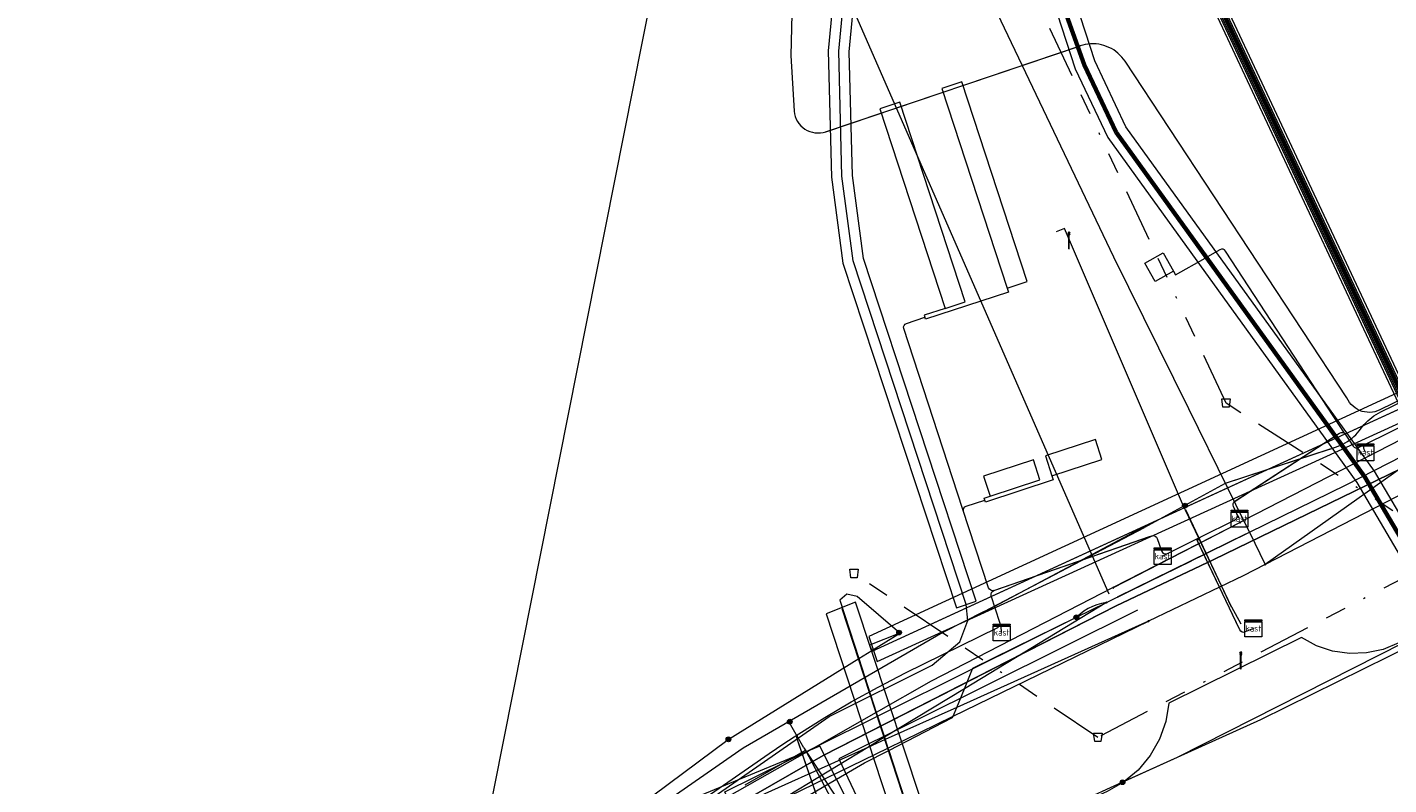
# Model space of a CAD drawing. Header units: metres. Extents: x 151922 to 154458, y 463415 to 464223.
# Tile 6 of 164: x 152000 to 152065, y 463591 to 463627. Entities that reach past the tile are written whole.
import ezdxf
from ezdxf.enums import TextEntityAlignment as Align
from ezdxf.lldxf.tags import DXFTag

# ---------------------------------------------------------------- set-up
doc = ezdxf.new("R2010")
doc.units = ezdxf.units.M
doc.linetypes.add('RI-OVERIG-SO', pattern=[17, 5, -2, 2, -2, 0, -2, 2, -2])
doc.layers.get('0').update_dxf_attribs({"lineweight": 9})
for name, color, linetype, lineweight in [('B-PV-KL-DATA-G', 90, 'KL-DATA-SO', 9), ('B-PV-KL-DATA_DUCT-G', 90, 'Continuous', 9), ('B-PV-KL-DATA_HULPSTUK-S', 90, 'Continuous', 9), ('B-PV-KL-DATA_KABELBED-G', 90, 'Continuous', 9), ('B-PV-KL-DATA_MANTELBUIS-G', 90, 'Continuous', 9), ('B-PV-KL-ET_HS-G', 10, 'KL-HS-SO', 9), ('B-PV-KL-ET_HS_MANTELBUIS-G', 10, 'Continuous', 9), ('B-PV-KL-ET_LS-G', 190, 'KL-LS-SO', 9), ('B-PV-KL-ET_LS-S', 190, 'Continuous', 9), ('B-PV-KL-ET_LS_HULPSTUK-S', 190, 'Continuous', 9), ('B-PV-KL-ET_LS_KABELBED-G', 190, 'Continuous', 9), ('B-PV-KL-ET_LS_MANTELBUIS-G', 190, 'Continuous', 9), ('B-PV-KL-ET_MS-G', 130, 'KL-MS-SO', 9), ('B-PV-KL-ET_MS_MANTELBUIS-G', 130, 'Continuous', 9), ('B-PV-KL-GAS_LD-G', 50, 'KL-GAS_LD-SO', 9), ('B-PV-KL-WATER-G', 170, 'KL-WATER-SO', 9), ('B-PV-OG-INFO-G', 7, 'Continuous', 9), ('B-PV-RI-VRIJVERVAL-G', 210, 'RI-OVERIG-SO', 9), ('B-PV-RI-VRIJVERVAL_HULPSTUK-S', 210, 'Continuous', 9)]:
    doc.layers.add(name, color=color, linetype=linetype, lineweight=lineweight)
doc.styles.add('NLCS-ISO', font='txt')
doc.styles.get("Standard").update_dxf_attribs({"font": 'arial.ttf'})
tags = doc.linetypes.add('KL-DATA-SO', pattern='A,4,-1,[101,NLCS.SHX,S=0.5,R=0,X=0,Y=0],-1,4,-1,["D",Standard,S=1,R=0,X=-0.25,Y=-0.5],-1.5', length=12.5).pattern_tags.tags
tags[18] = DXFTag(74, 10)
tags = doc.linetypes.add('KL-GAS_LD-SO', pattern='A,4,-1,[69,NLCS.SHX,S=0.5,R=0,X=0,Y=0],-1,4,-1,["L",Standard,S=1,R=0,X=0.25,Y=-0.5],-2', length=13).pattern_tags.tags
tags[18] = DXFTag(74, 10)
tags = doc.linetypes.add('KL-HS-SO', pattern='A,4,-1,[103,NLCS.SHX,S=0.75,R=0,X=0,Y=0],-1,4,-1,["H",Standard,S=1,R=0,X=0,Y=-0.5],-2', length=13).pattern_tags.tags
tags[18] = DXFTag(74, 10)
tags = doc.linetypes.add('KL-LS-SO', pattern='A,4,-1,[103,NLCS.SHX,S=0.75,R=0,X=0,Y=0],-1,4,-1,["L",Standard,S=1,R=0,X=0,Y=-0.5],-2', length=13).pattern_tags.tags
tags[18] = DXFTag(74, 10)
tags = doc.linetypes.add('KL-MS-SO', pattern='A,4,-1,[103,NLCS.SHX,S=0.75,R=0,X=0,Y=0],-1,4,-1,["M",Standard,S=1,R=0,X=0,Y=-0.5],-2', length=13).pattern_tags.tags
tags[18] = DXFTag(74, 10)
doc.linetypes.add('KL-WATER-SO', pattern='A,7,-0.5,[168,NLCS.SHX,S=0.75,R=0,X=0.75,Y=0],-2', length=9.5)

# ---------------------------------------------------------------- blocks, each defined once
blk = doc.blocks.new('SKL-WTB_HULP_OVERIG-SO')
at = {"color": 0, "linetype": 'ByBlock', "lineweight": 18}
for points in [[(-0.14, 0.14), (0.14, -0.14)], [(0.14, 0.14), (-0.14, -0.14)]]:
    blk.add_lwpolyline(points, dxfattribs=at)
at = {"color": 0, "linetype": 'ByBlock', "lineweight": 18, "style": 'NLCS-ISO', "flags": 1}
for tag, p in [('TYPE', (1.5, 0)), ('OMSCHRIJVING', (1.5, -3)), ('LABEL', (1.5, -1.5))]:
    blk.add_attdef(tag, p, '', height=1, dxfattribs=at)
blk = doc.blocks.new('SKL-WTB_HULP_MOF-SO')
at = {"linetype": 'ByBlock', "lineweight": 18}
h = blk.add_hatch(color=0, dxfattribs=at)
h.dxf.hatch_style = 1
h.paths.add_polyline_path([(-0.5625, 0, 1), (0.5625, 0, 1)])
at = {"color": 0, "linetype": 'ByBlock', "lineweight": 18}
blk.add_circle((0, 0), 0.5625, dxfattribs=at)
at = {"color": 0, "linetype": 'ByBlock', "lineweight": 18, "style": 'NLCS-ISO', "flags": 1}
for tag, p in [('TYPE', (1.5, 0)), ('OMSCHRIJVING', (1.5, -3)), ('LABEL', (1.5, -1.5))]:
    blk.add_attdef(tag, p, '', height=1, dxfattribs=at)
blk = doc.blocks.new('SRI-HULP_AFVOER_OPVANG-SO')
at = {"color": 0, "linetype": 'ByBlock', "lineweight": 18}
blk.add_lwpolyline([(-0.75, -1), (-1, 1), (1, 1), (0.75, -1)], close=True, dxfattribs=at)
at = {"color": 0, "linetype": 'ByBlock', "lineweight": 18, "style": 'NLCS-ISO', "flags": 1}
for tag, p in [('TYPE', (1.5, 0)), ('OMSCHRIJVING', (1.5, -3)), ('LABEL', (1.5, -1.5))]:
    blk.add_attdef(tag, p, '', height=1, dxfattribs=at)
blk = doc.blocks.new('SKL-ET_LS_MAST-SO')
for p, q in [((-0.05, 2.07), (0.05, 2.07)), ((-0.05, -2), (0.05, -2))]:
    blk.add_line(p, q)
for points in [[(-0.18, 1.76), (-0.22, 1.76), (-0.22, 1.84), (-0.18, 1.84), (-0.18, 1.79)], [(-0.18, 1.49), (-0.22, 1.49), (-0.22, 1.57), (-0.18, 1.57), (-0.18, 1.52)], [(-0.18, 1.79), (-0.05, 1.79)], [(-0.18, 1.76), (-0.05, 1.76)], [(-0.18, 1.52), (-0.05, 1.52)], [(-0.18, 1.49), (-0.05, 1.49)], [(-0.05, -2), (-0.05, 2.07)], [(0.05, -2), (0.05, 2.07)], [(0.18, 1.92), (0.05, 1.92)], [(0.18, 1.89), (0.05, 1.89)], [(0.18, 1.66), (0.05, 1.66)], [(0.18, 1.63), (0.05, 1.63)], [(0.18, 1.39), (0.05, 1.39)], [(0.18, 1.36), (0.05, 1.36)], [(0.18, 1.89), (0.22, 1.89), (0.22, 1.97), (0.18, 1.97), (0.18, 1.92)], [(0.18, 1.63), (0.22, 1.63), (0.22, 1.71), (0.18, 1.71), (0.18, 1.66)], [(0.18, 1.36), (0.22, 1.36), (0.22, 1.44), (0.18, 1.44), (0.18, 1.39)]]:
    blk.add_lwpolyline(points)
blk = doc.blocks.new('SKL-WTB_HULP_KAST-SO')
at = {"color": 0, "linetype": 'ByBlock', "lineweight": 18}
for points in [[(-2, 2), (2, 2), (2, 1.68), (-2, 1.68)], [(-2, 1.52), (2, 1.52), (2, -2), (-2, -2)]]:
    blk.add_lwpolyline(points, close=True, dxfattribs=at)
at = {"color": 0, "linetype": 'ByBlock', "lineweight": 18, "style": 'NLCS-ISO'}
blk.add_text('kast', height=1.5, dxfattribs=at).set_placement((0, 0), align=Align.MIDDLE_CENTER)
at = {"color": 0, "linetype": 'ByBlock', "lineweight": 18, "style": 'NLCS-ISO', "flags": 1}
for tag, p in [('TYPE', (2.5, 0)), ('OMSCHRIJVING', (2.5, -3)), ('LABEL', (2.5, -1.5))]:
    blk.add_attdef(tag, p, '', height=1, dxfattribs=at)

msp = doc.modelspace()

# ---------------------------------------------------------------- linework, layer by layer
at = {"layer": 'B-PV-KL-DATA-G', "ltscale": 0.5, "flags": 128}
msp.add_lwpolyline([(152124.063, 463485.172), (152081.588, 463575.971), (152043.409, 463657.47), (152009.702, 463740.792), (152004.141, 463767.365)], dxfattribs=at)
at = {"layer": 'B-PV-KL-DATA_DUCT-G', "ltscale": 0.5, "flags": 128}
for points in [[(152158.809, 463664.184), (152150.598, 463657.32), (152140.914, 463649.96), (152129.937, 463642.219), (152113.517, 463631.745), (152097.542, 463622.202), (152084.142, 463614.9), (152075.272, 463610.485), (152056.919, 463601.565), (152052.275, 463599.361), (152038.326, 463592.235), (152030.215, 463587.577), (152029.876, 463587.175), (152029.872, 463586.283), (152029.973, 463583.129), (152029.907, 463582.173), (152026.881, 463552.517), (152025.995, 463552.399)], [(152028.454, 463552.727), (152027.803, 463552.64), (152027.968, 463551.404), (152026.797, 463551.249), (152026.83, 463552.014), (152029.907, 463582.173), (152029.973, 463583.129), (152029.872, 463586.283), (152029.876, 463587.175), (152030.215, 463587.577), (152038.326, 463592.235), (152052.275, 463599.361), (152056.919, 463601.565), (152075.272, 463610.485), (152084.142, 463614.9), (152097.542, 463622.202), (152113.517, 463631.745), (152129.937, 463642.219), (152140.914, 463649.96), (152150.598, 463657.32), (152158.809, 463664.184)], [(152022.827, 463551.173), (152024.661, 463551.145), (152025.751, 463550.902), (152026.117, 463550.816), (152026.495, 463550.935), (152026.797, 463551.249), (152026.83, 463552.014), (152029.907, 463582.173), (152029.973, 463583.129), (152029.872, 463586.283), (152029.876, 463587.175), (152030.215, 463587.577), (152038.326, 463592.235), (152052.275, 463599.361), (152056.919, 463601.565), (152075.272, 463610.485), (152084.142, 463614.9), (152097.542, 463622.202), (152113.517, 463631.745), (152129.937, 463642.219), (152140.914, 463649.96)], [(152140.914, 463649.96), (152129.937, 463642.219), (152113.517, 463631.745), (152097.542, 463622.202), (152084.142, 463614.9), (152075.272, 463610.485), (152056.919, 463601.565), (152052.275, 463599.361), (152038.326, 463592.235), (152030.215, 463587.577), (152029.876, 463587.175), (152029.872, 463586.283), (152029.973, 463583.129), (152029.907, 463582.173), (152026.828, 463551.992), (152026.36, 463551.629), (152024.797, 463551.622)], [(152024.797, 463551.622), (152026.36, 463551.629), (152026.828, 463551.992), (152029.907, 463582.173), (152029.973, 463583.129), (152029.872, 463586.283), (152029.876, 463587.175), (152030.215, 463587.577), (152038.326, 463592.235), (152052.275, 463599.361), (152056.919, 463601.565), (152075.272, 463610.485), (152084.142, 463614.9), (152097.542, 463622.202), (152113.517, 463631.745), (152129.937, 463642.219), (152140.914, 463649.96)], [(152044.638, 463595.459), (152038.326, 463592.235), (152030.215, 463587.577), (152029.876, 463587.175), (152029.872, 463586.283), (152029.973, 463583.129), (152029.907, 463582.173), (152026.83, 463552.014), (152026.797, 463551.249), (152026.495, 463550.935), (152026.117, 463550.816), (152025.751, 463550.902), (152024.661, 463551.145), (152022.827, 463551.173)], [(152024.797, 463551.622), (152026.36, 463551.629), (152026.828, 463551.992), (152029.907, 463582.173), (152029.973, 463583.129), (152029.872, 463586.283), (152029.876, 463587.175), (152030.215, 463587.577), (152038.326, 463592.235), (152044.638, 463595.459)]]:
    msp.add_lwpolyline(points, dxfattribs=at)
at = {"layer": 'B-PV-KL-DATA_KABELBED-G', "ltscale": 0.5, "flags": 128}
for points in [[(152237.061, 463734.67), (152186.249, 463690.081), (152184.202, 463688.285), (152177.632, 463682.52), (152176.909, 463681.885), (152172.483, 463678.001), (152163.882, 463670.379), (152146.733, 463656.38), (152122.357, 463638.911), (152095.261, 463622.393), (152081.682, 463615.413), (152072.817, 463610.856), (152058.337, 463603.414), (152058.184, 463603.335), (152058.176, 463603.33)], [(152204.84, 463726.416), (152184.107, 463704.949), (152177.05, 463697.642), (152148.928, 463669.513), (152141.028, 463661.969), (152130.44, 463652.7), (152119.412, 463643.959), (152107.384, 463634.538), (152094.809, 463625.859), (152087.912, 463621.555), (152072.817, 463610.856), (152068.585, 463607.857), (152059.37, 463601.326), (152059.367, 463601.324)], [(152056.919, 463601.565), (152075.272, 463610.485), (152084.142, 463614.9), (152097.542, 463622.202), (152113.517, 463631.745), (152129.937, 463642.219), (152140.914, 463649.96), (152150.598, 463657.32), (152158.809, 463664.184)], [(152041.977, 463598.058), (152040.54, 463597.486), (152040.649, 463597.236), (152040.664, 463597.201), (152057.571, 463604.97), (152066.831, 463609.226), (152076.303, 463613.562), (152076.765, 463614.896), (152080.668, 463617.5), (152091.113, 463623.632), (152094.809, 463625.859), (152101.824, 463630.085), (152109.972, 463634.987), (152120.751, 463642.001), (152128.296, 463646.906), (152135.392, 463651.472), (152141.706, 463655.256)], [(152148.091, 463655.05), (152143.992, 463651.87), (152128.712, 463640.877), (152118.422, 463633.802), (152106.202, 463626.334), (152089.223, 463616.764), (152084.422, 463614.23), (152075.589, 463609.68), (152059.37, 463601.326), (152059.367, 463601.324), (152059.366, 463601.324)], [(152038.899, 463643.722), (152052.153, 463615.965), (152055.711, 463608.745), (152057.571, 463604.97), (152058.337, 463603.414), (152058.61, 463602.86), (152059.367, 463601.324), (152059.367, 463601.324)], [(152124.127, 463632.804), (152113.849, 463625.528), (152101.579, 463617.59), (152099.129, 463616.085), (152090.398, 463610.719), (152084.032, 463606.931), (152078.053, 463603.648), (152077.659, 463603.432), (152067.684, 463598.149), (152059.142, 463593.941), (152055.176, 463592.144), (152055.175, 463592.144), (152052.89, 463591.109), (152051.985, 463590.694), (152044.24, 463587.148), (152044.227, 463587.142), (152043.32, 463586.753), (152043.137, 463586.674), (152038.748, 463584.791), (152038.443, 463584.66), (152036.259, 463583.796), (152036.242, 463583.789), (152036.082, 463583.726), (152036.082, 463583.726)], [(152040.664, 463597.201), (152076.282, 463613.569)], [(152051.809, 463599.521), (152058.61, 463602.86), (152063.219, 463605.122), (152068.585, 463607.857), (152074.998, 463611.126)], [(152058.176, 463603.33), (152052.126, 463600.223)], [(152058.176, 463603.33), (152052.133, 463600.227)], [(152058.425, 463602.768), (152052.32, 463599.771)], [(152052.275, 463599.361), (152056.919, 463601.565)], [(152073.119, 463601.229), (152055.176, 463592.144), (152055.175, 463592.144), (152051.985, 463590.694)], [(152053.166, 463600.186), (152055.858, 463601.507)], [(152059.366, 463601.324), (152058.317, 463600.784), (152053.81, 463598.633)], [(152058.317, 463600.784), (152053.804, 463598.63)], [(152052.133, 463600.227), (152043.471, 463595.778), (152040.86, 463594.293), (152038.045, 463592.691), (152033.755, 463590.251), (152033.694, 463590.216), (152033.886, 463589.671), (152034.283, 463588.545)], [(152041.977, 463598.058), (152039.951, 463599.803), (152039.464, 463599.916), (152039.119, 463599.629), (152040.026, 463596.85), (152040.86, 463594.293), (152040.917, 463594.118), (152041.247, 463593.107), (152041.282, 463592.998), (152041.414, 463592.594), (152041.451, 463592.482), (152043.318, 463586.757)], [(152051.81, 463599.521), (152045.054, 463595.419), (152041.247, 463593.107), (152040.454, 463592.625), (152034.287, 463588.881)], [(152054.443, 463552.681), (152053.466, 463555.671), (152039.236, 463599.222)], [(152044.638, 463595.459), (152052.275, 463599.361)], [(152050.378, 463598.818), (152050.38, 463598.819), (152051.809, 463599.521), (152051.809, 463599.521)], [(152051.81, 463599.521), (152051.809, 463599.521), (152051.582, 463599.477), (152051.36, 463599.413), (152051.144, 463599.329), (152050.937, 463599.228), (152050.74, 463599.108), (152050.553, 463598.971), (152050.38, 463598.819), (152050.379, 463598.818)], [(152053.804, 463598.63), (152044.69, 463594.531), (152041.282, 463592.998), (152040.454, 463592.625), (152033.966, 463589.707), (152033.886, 463589.671), (152032.909, 463589.232)], [(152034.287, 463588.881), (152033.966, 463589.707), (152033.755, 463590.251), (152033.654, 463590.51), (152038.045, 463592.691), (152040.917, 463594.118), (152045.443, 463596.366), (152050.379, 463598.818)], [(152034.439, 463588.472), (152035.32, 463588.986), (152040.297, 463591.889), (152041.451, 463592.482), (152044.49, 463594.043), (152044.515, 463594.105), (152044.69, 463594.531), (152045.054, 463595.419), (152045.443, 463596.366), (152045.458, 463596.403), (152050.378, 463598.818)], [(152034.975, 463586.587), (152034.928, 463586.826), (152034.898, 463587.068), (152034.886, 463587.312), (152034.896, 463587.603), (152034.931, 463587.893), (152034.991, 463588.178), (152035.077, 463588.456), (152035.186, 463588.726), (152035.32, 463588.986), (152035.47, 463589.225), (152035.64, 463589.45), (152035.828, 463589.66), (152036.034, 463589.853), (152036.256, 463590.027), (152036.492, 463590.183), (152036.74, 463590.317), (152041.414, 463592.594), (152044.515, 463594.105), (152053.811, 463598.633)], [(152033.803, 463592.997), (152040.026, 463596.85), (152040.649, 463597.236), (152041.977, 463598.058)], [(152043.103, 463594.675), (152044.638, 463595.459)], [(152029.872, 463586.283), (152029.876, 463587.175), (152030.215, 463587.577), (152038.326, 463592.235), (152043.103, 463594.675)], [(152011.93, 463576.721), (152022.383, 463584.499), (152033.803, 463592.997)]]:
    msp.add_lwpolyline(points, dxfattribs=at)
at = {"layer": 'B-PV-KL-DATA_MANTELBUIS-G', "ltscale": 0.5, "flags": 128}
for points in [[(152040.664, 463597.201), (152076.282, 463613.569)], [(152058.176, 463603.33), (152052.126, 463600.223)], [(152058.425, 463602.768), (152052.32, 463599.771)], [(152052.275, 463599.361), (152056.919, 463601.565)], [(152053.166, 463600.186), (152055.858, 463601.507)], [(152058.317, 463600.784), (152053.804, 463598.63)], [(152054.443, 463552.681), (152053.466, 463555.671), (152039.236, 463599.222)]]:
    msp.add_lwpolyline(points, dxfattribs=at)
at = {"layer": 'B-PV-KL-ET_HS-G', "ltscale": 0.5, "flags": 128}
for points in [[(152124.167, 463485.188), (152081.679, 463576.014), (152043.501, 463657.51), (152009.798, 463740.821), (152004.232, 463767.416)], [(152123.806, 463485.132), (152081.361, 463575.866), (152043.179, 463657.37), (152009.462, 463740.719), (152003.912, 463767.237)], [(152123.883, 463485.144), (152081.429, 463575.898), (152043.248, 463657.4), (152009.534, 463740.741), (152003.981, 463767.276)], [(152123.96, 463485.156), (152081.497, 463575.93), (152043.317, 463657.43), (152009.606, 463740.763), (152004.049, 463767.314)], [(152124.012, 463485.164), (152081.543, 463575.95), (152043.363, 463657.45), (152009.654, 463740.777), (152004.095, 463767.339)], [(152124.089, 463485.176), (152081.611, 463575.982), (152043.432, 463657.48), (152009.726, 463740.799), (152004.164, 463767.378)]]:
    msp.add_lwpolyline(points, dxfattribs=at)
at = {"layer": 'B-PV-KL-ET_HS_MANTELBUIS-G', "ltscale": 0.5, "flags": 128}
for points in [[(152124.295, 463485.208), (152081.792, 463576.067), (152043.615, 463657.56), (152009.918, 463740.858), (152004.347, 463767.48)], [(152003.798, 463767.173), (152009.342, 463740.682), (152043.065, 463657.32), (152081.248, 463575.813), (152123.677, 463485.112)], [(152042.841, 463647.942), (152050.324, 463624.92), (152051.875, 463621.64), (152063.728, 463605.227), (152073.77, 463588.166), (152092.744, 463563.16), (152093.541, 463563.764), (152074.602, 463588.723), (152064.566, 463605.775), (152052.739, 463622.151), (152051.255, 463625.29), (152043.792, 463648.251), (152042.841, 463647.942)]]:
    msp.add_lwpolyline(points, dxfattribs=at)
at = {"layer": 'B-PV-KL-ET_LS-G', "ltscale": 0.5, "flags": 128}
for points in [[(152076.914, 463808.108), (152074.486, 463797.267), (152073.939, 463797.34), (152073.013, 463797.34), (152072.302, 463797.195), (152071.416, 463796.84), (152060.927, 463750), (152037.224, 463647.091), (152037.747, 463644.515), (152038.31, 463642.586), (152033.471, 463641.138), (152035.386, 463636.212), (152037.488, 463632.398), (152039.316, 463628.766), (152051.927, 463599.927)], [(152070.065, 463804.273), (152057.911, 463750), (152033.244, 463643.969), (152021.81, 463586.35)], [(152008.916, 463575.311), (152009.606, 463575.594), (152010.755, 463576.654), (152013.734, 463578.158), (152017.737, 463579.86), (152022.233, 463582.679), (152027.516, 463586.371), (152038.615, 463594.088), (152043.509, 463596.536), (152044.829, 463597.641), (152045.219, 463598.659), (152045.131, 463599.429), (152039.759, 463615.778), (152039.223, 463619.8), (152039.068, 463625.748), (152039.841, 463633.782), (152043.062, 463647.993), (152043.056, 463648.276), (152047.475, 463669.43), (152047.485, 463670.472), (152047.433, 463670.712), (152047.282, 463670.932), (152046.957, 463671.172), (152045.207, 463671.466), (152044.782, 463671.773), (152044.762, 463672.456), (152044.87, 463673.01)], [(152044.919, 463673), (152044.813, 463672.452), (152044.831, 463671.799), (152045.227, 463671.513), (152046.977, 463671.219), (152047.319, 463670.967), (152047.48, 463670.732), (152047.535, 463670.477), (152047.525, 463669.424), (152043.108, 463648.282), (152043.267, 463648.012), (152049.603, 463628.082), (152050.686, 463625.066), (152052.207, 463621.851), (152064.048, 463605.455), (152074.087, 463588.398), (152093.076, 463563.437), (152093.297, 463561.702), (152093.616, 463560.77), (152094.094, 463560.347), (152094.859, 463560.226), (152096.167, 463560.331), (152097.278, 463560.786), (152098.051, 463561.516), (152098.599, 463562.679), (152098.813, 463563.963), (152099.153, 463570.32), (152099.155, 463570.789), (152099.298, 463571.286), (152099.509, 463571.597), (152100.6, 463572.522)], [(152096.971, 463569.524), (152098.206, 463570.477), (152098.493, 463570.635), (152098.7, 463570.649), (152098.854, 463570.574), (152099.094, 463570.152), (152098.763, 463563.968), (152098.551, 463562.694), (152098.01, 463561.546), (152097.25, 463560.829), (152096.155, 463560.38), (152094.861, 463560.277), (152094.116, 463560.394), (152093.659, 463560.799), (152093.346, 463561.713), (152093.124, 463563.457), (152074.128, 463588.426), (152064.09, 463605.482), (152052.25, 463621.877), (152050.732, 463625.086), (152049.651, 463628.098), (152043.313, 463648.032), (152043.161, 463648.291), (152047.575, 463669.419), (152047.585, 463670.482), (152047.527, 463670.752), (152047.355, 463671.002), (152046.997, 463671.267), (152045.246, 463671.56), (152044.88, 463671.825), (152044.863, 463672.448), (152044.968, 463672.99)], [(152035.409, 463640.096), (152035.56, 463640.074), (152035.71, 463640.046), (152035.858, 463640.014), (152036.005, 463639.976), (152036.151, 463639.933), (152036.296, 463639.885), (152036.438, 463639.832), (152036.579, 463639.774), (152036.717, 463639.711), (152036.854, 463639.643), (152036.957, 463639.577), (152037.058, 463639.506), (152037.156, 463639.431), (152037.251, 463639.352), (152037.342, 463639.269), (152037.43, 463639.183), (152037.515, 463639.093), (152037.595, 463638.999), (152037.672, 463638.902), (152037.744, 463638.803), (152037.813, 463638.7), (152037.877, 463638.595), (152037.937, 463638.487), (152037.992, 463638.377), (152038.043, 463638.264), (152038.089, 463638.15), (152038.13, 463638.034), (152038.167, 463637.916), (152038.198, 463637.797), (152038.225, 463637.676), (152038.247, 463637.555), (152038.264, 463637.433), (152038.275, 463637.31), (152038.282, 463637.187), (152038.284, 463637.063), (152038.28, 463636.94), (152038.272, 463636.817), (152038.258, 463636.695), (152038.239, 463636.573), (152037.643, 463633.347), (152037.366, 463631.36), (152037.128, 463629.774), (152036.858, 463628.193), (152036.796, 463625.543), (152036.944, 463622.897), (152036.963, 463622.77), (152036.997, 463622.646), (152037.044, 463622.526), (152037.105, 463622.412), (152037.178, 463622.306), (152037.262, 463622.209), (152037.357, 463622.122), (152037.461, 463622.046), (152037.573, 463621.982), (152037.691, 463621.931), (152037.815, 463621.894), (152037.941, 463621.871), (152038.07, 463621.862), (152038.199, 463621.868), (152038.326, 463621.888), (152038.45, 463621.922)], [(152038.435, 463621.92), (152050.578, 463626.012)], [(152074.223, 463611.268), (152073.416, 463612.715), (152073.324, 463612.789), (152073.207, 463612.78), (152064.819, 463608.683), (152064.705, 463608.635), (152064.587, 463608.599), (152064.465, 463608.576), (152064.342, 463608.566), (152064.218, 463608.57), (152064.095, 463608.586), (152063.975, 463608.616), (152063.859, 463608.658), (152063.748, 463608.713), (152063.643, 463608.779), (152063.546, 463608.856), (152063.458, 463608.942), (152063.38, 463609.038), (152063.312, 463609.142), (152063.256, 463609.252), (152052.697, 463625.274), (152052.623, 463625.378), (152052.541, 463625.477), (152052.454, 463625.571), (152052.359, 463625.658), (152052.26, 463625.738), (152052.154, 463625.811), (152052.044, 463625.877), (152051.93, 463625.935), (152051.812, 463625.985), (152051.691, 463626.026), (152051.567, 463626.06), (152051.441, 463626.084), (152051.314, 463626.1), (152051.186, 463626.107), (152051.058, 463626.105), (152050.93, 463626.094), (152050.804, 463626.075), (152050.679, 463626.047), (152050.556, 463626.01)], [(152055.567, 463603.915), (152055.479, 463604.103), (152049.808, 463617.321), (152049.411, 463617.151)], [(152062.433, 463606.816), (152062.716, 463606.909), (152062.835, 463606.952), (152062.951, 463607.001), (152063.064, 463607.055), (152063.175, 463607.116), (152063.282, 463607.182), (152063.385, 463607.254), (152063.485, 463607.331), (152063.581, 463607.414), (152063.672, 463607.501), (152063.758, 463607.593), (152063.839, 463607.689), (152063.991, 463607.889), (152064.072, 463607.985), (152064.157, 463608.077), (152064.247, 463608.165), (152064.34, 463608.248), (152064.438, 463608.327), (152064.54, 463608.4), (152064.645, 463608.469), (152064.753, 463608.532), (152064.865, 463608.59), (152073.253, 463612.687), (152073.325, 463612.664), (152074.133, 463611.217)], [(152062.455, 463606.818), (152057.464, 463605.185)], [(152057.457, 463605.176), (152053.615, 463603.091)], [(152057.76, 463599.295), (152055.592, 463603.924)], [(152053.608, 463603.116), (152046.003, 463599.075)], [(152072.941, 463601.332), (152065.725, 463597.6), (152064.976, 463597.29), (152064.184, 463597.119), (152063.373, 463597.091), (152062.571, 463597.207), (152061.802, 463597.465), (152061.091, 463597.855), (152054.785, 463594.736), (152054.637, 463593.853), (152054.335, 463593.009), (152053.89, 463592.232), (152053.314, 463591.544), (152052.627, 463590.969), (152051.849, 463590.524), (152049.828, 463589.601), (152023.846, 463578.899), (152010.647, 463573.931), (152000, 463570.563), (151984.768, 463565.966), (151978.359, 463564.474), (151971.938, 463563.029), (151965.491, 463561.627), (151962.256, 463560.943), (151955.777, 463559.609), (151949.754, 463558.414), (151944.188, 463557.348), (151938.616, 463556.317), (151933.374, 463555.521), (151928.122, 463554.788), (151925.417, 463554.446)], [(152045.986, 463599.098), (152044.029, 463598.087), (152034.523, 463592.596), (152021.329, 463583.416), (152008.769, 463575.678), (151983.801, 463568.511), (151972.614, 463565.816)], [(152053.293, 463599.149), (152039.082, 463592.08), (152042.233, 463585.417), (152044.373, 463578.209)], [(152057.767, 463599.316), (152058.197, 463598.498)], [(152036.731, 463593.795), (152036.697, 463593.852)], [(152037.416, 463592.608), (152036.731, 463593.795)], [(152037.417, 463592.6), (152039.327, 463589.67)]]:
    msp.add_lwpolyline(points, dxfattribs=at)
at = {"layer": 'B-PV-KL-ET_LS_KABELBED-G', "ltscale": 0.5, "flags": 128}
for points in [[(152048.035, 463614.788), (152044.924, 463624.292), (152043.974, 463623.981), (152047.085, 463614.477), (152048.035, 463614.788)], [(152041.978, 463623.328), (152041.028, 463623.017), (152044.138, 463613.513), (152045.089, 463613.824), (152041.978, 463623.328)], [(152055.004, 463615.292), (152054.133, 463614.801), (152053.641, 463615.671), (152054.512, 463616.163), (152055.004, 463615.292)], [(152055.004, 463615.292), (152055.102, 463615.118), (152056.501, 463615.908)], [(152063.177, 463607.525), (152057.477, 463616.244), (152057.425, 463616.298), (152057.357, 463616.329), (152057.282, 463616.333), (152057.211, 463616.309), (152056.501, 463615.908)], [(152047.085, 463614.477), (152047.147, 463614.287), (152043.203, 463612.996), (152043.171, 463613.091)], [(152044.138, 463613.513), (152043.14, 463613.186), (152043.171, 463613.091)], [(152044.966, 463603.999), (152042.167, 463612.552), (152042.157, 463612.63), (152042.178, 463612.705), (152042.227, 463612.766), (152042.295, 463612.804), (152043.171, 463613.091)], [(152064.163, 463607.067), (152066.295, 463608.123)], [(152056.272, 463602.635), (152057.932, 463603.461), (152057.994, 463603.51), (152058.033, 463603.579), (152058.042, 463603.658), (152058.019, 463603.734), (152057.997, 463603.776), (152057.855, 463604.088), (152057.838, 463604.156), (152057.846, 463604.227), (152057.877, 463604.29), (152057.928, 463604.338), (152062.9, 463607.583), (152062.973, 463607.612), (152063.051, 463607.611), (152063.122, 463607.581), (152063.177, 463607.525)], [(152063.177, 463607.525), (152063.547, 463606.959), (152063.597, 463606.907), (152063.662, 463606.875), (152063.734, 463606.869), (152063.803, 463606.889), (152064.163, 463607.067)], [(152051.594, 463606.326), (152051.283, 463607.277), (152048.907, 463606.499), (152049.218, 463605.549), (152051.594, 463606.326)], [(152064.139, 463606.666), (152064.073, 463606.799), (152064.053, 463606.875), (152064.063, 463606.952), (152064.101, 463607.02), (152064.163, 463607.067)], [(152048.648, 463605.362), (152048.337, 463606.312), (152045.961, 463605.535), (152046.272, 463604.584), (152048.648, 463605.362)], [(152049.218, 463605.549), (152049.28, 463605.359), (152046.049, 463604.301), (152046.018, 463604.396)], [(152045.013, 463603.857), (152045.004, 463603.934), (152045.025, 463604.009), (152045.073, 463604.071), (152045.141, 463604.109), (152046.018, 463604.396)], [(152046.018, 463604.396), (152045.987, 463604.491), (152046.272, 463604.584)], [(152046.452, 463600.089), (152046.456, 463600.09), (152046.378, 463600.081), (152046.303, 463600.102), (152046.242, 463600.15), (152046.203, 463600.218), (152044.966, 463603.999)], [(152058.138, 463603.511), (152058.019, 463603.734)], [(152046.456, 463600.09), (152053.971, 463602.691), (152054.048, 463602.702), (152054.124, 463602.682), (152054.186, 463602.635), (152054.225, 463602.568), (152054.432, 463601.971), (152054.476, 463601.899), (152054.546, 463601.851), (152054.629, 463601.836), (152054.71, 463601.857)], [(152054.71, 463601.857), (152056.272, 463602.635)], [(152058.802, 463598.289), (152058.414, 463598.117), (152058.34, 463598.1), (152058.265, 463598.112), (152058.199, 463598.152), (152058.153, 463598.213), (152056.18, 463602.37), (152056.161, 463602.445), (152056.172, 463602.521), (152056.211, 463602.588), (152056.272, 463602.635)], [(152054.483, 463601.727), (152054.71, 463601.857)], [(152046.742, 463598.574), (152046.328, 463599.838), (152046.318, 463599.915), (152046.339, 463599.989), (152046.386, 463600.05), (152046.456, 463600.09)], [(152037.168, 463593.273), (152038.407, 463594.052), (152039.669, 463594.794), (152040.952, 463595.499), (152042.255, 463596.167), (152046.64, 463598.332), (152046.697, 463598.374), (152046.736, 463598.434), (152046.751, 463598.503), (152046.742, 463598.574)], [(152046.823, 463598.096), (152046.799, 463598.394), (152046.742, 463598.574)], [(152004.501, 463572.358), (152005.151, 463572.559), (152005.208, 463572.587), (152005.253, 463572.631), (152005.282, 463572.688), (152005.292, 463572.75), (152005.29, 463574.59), (152005.328, 463574.707), (152005.426, 463574.779), (152012.416, 463577.16), (152013.095, 463577.397), (152013.765, 463577.658), (152014.425, 463577.943), (152015.074, 463578.251), (152015.712, 463578.583), (152016.337, 463578.938), (152016.949, 463579.314), (152017.547, 463579.713), (152035.767, 463592.336), (152036.464, 463592.81), (152037.168, 463593.273)], [(152039.157, 463587.072), (152037.088, 463593.039), (152037.076, 463593.104), (152037.087, 463593.17), (152037.119, 463593.228), (152037.168, 463593.273)]]:
    msp.add_lwpolyline(points, dxfattribs=at)
at = {"layer": 'B-PV-KL-ET_LS_MANTELBUIS-G', "ltscale": 0.5, "flags": 128}
for points in [[(152124.295, 463485.208), (152081.792, 463576.067), (152043.615, 463657.56), (152009.918, 463740.858), (152004.347, 463767.48)], [(152003.798, 463767.173), (152009.342, 463740.682), (152043.065, 463657.32), (152081.248, 463575.813), (152123.677, 463485.112)], [(152042.841, 463647.942), (152050.324, 463624.92), (152051.875, 463621.64), (152063.728, 463605.227), (152073.77, 463588.166), (152092.744, 463563.16), (152093.541, 463563.764), (152074.602, 463588.723), (152064.566, 463605.775), (152052.739, 463622.151), (152051.255, 463625.29), (152043.792, 463648.251), (152042.841, 463647.942)], [(152042.574, 463648.103), (152039.346, 463633.861), (152038.568, 463625.766), (152038.724, 463619.759), (152039.269, 463615.666), (152044.667, 463599.266), (152045.617, 463599.579), (152040.248, 463615.89), (152039.722, 463619.842), (152039.569, 463625.73), (152040.335, 463633.702), (152043.549, 463647.882), (152042.574, 463648.103)], [(152038.45, 463621.922), (152050.556, 463626.01)], [(152057.874, 463604.303), (152062.817, 463607.528)], [(152062.433, 463606.816), (152057.457, 463605.176)], [(152057.767, 463599.316), (152055.567, 463603.915)], [(152045.986, 463599.098), (152053.615, 463603.091)], [(152046.6, 463600.14), (152053.862, 463602.653)], [(152058.119, 463598.283), (152056.111, 463602.516)], [(152038.492, 463588.989), (152037.153, 463592.85)], [(152037.416, 463592.608), (152039.325, 463589.668)]]:
    msp.add_lwpolyline(points, dxfattribs=at)
at = {"layer": 'B-PV-KL-ET_MS-G', "ltscale": 0.5, "flags": 128}
for points in [[(152102.211, 463574.697), (152101.896, 463574.478), (152101.571, 463574.154), (152099.322, 463571.36), (152099.125, 463571.028), (152099.045, 463570.864), (152098.976, 463570.622), (152099.042, 463570.107), (152098.713, 463563.974), (152098.503, 463562.709), (152097.969, 463561.576), (152097.222, 463560.871), (152096.143, 463560.429), (152094.863, 463560.327), (152094.139, 463560.441), (152093.702, 463560.828), (152093.395, 463561.724), (152093.172, 463563.477), (152074.17, 463588.453), (152064.132, 463605.509), (152052.293, 463621.902), (152050.778, 463625.105), (152049.698, 463628.114), (152043.359, 463648.053), (152043.214, 463648.3), (152047.625, 463669.413), (152047.635, 463670.487), (152047.574, 463670.772), (152047.392, 463671.037), (152047.017, 463671.314), (152045.266, 463671.608), (152044.93, 463671.851), (152044.913, 463672.443), (152045.017, 463672.98)], [(152096.727, 463569.999), (152097.326, 463570.276), (152098.521, 463570.536), (152098.68, 463570.547), (152098.782, 463570.497), (152098.993, 463570.128), (152098.663, 463563.979), (152098.455, 463562.724), (152097.928, 463561.606), (152097.195, 463560.914), (152096.131, 463560.478), (152094.865, 463560.377), (152094.161, 463560.488), (152093.745, 463560.856), (152093.444, 463561.736), (152093.219, 463563.496), (152074.212, 463588.481), (152064.174, 463605.537), (152052.336, 463621.928), (152050.825, 463625.124), (152049.745, 463628.13), (152043.405, 463648.074), (152043.267, 463648.308), (152047.675, 463669.408), (152047.685, 463670.493), (152047.62, 463670.792), (152047.428, 463671.073), (152047.037, 463671.361), (152045.286, 463671.655), (152044.979, 463671.877), (152044.963, 463672.439), (152045.066, 463672.971)]]:
    msp.add_lwpolyline(points, dxfattribs=at)
at = {"layer": 'B-PV-KL-ET_MS_MANTELBUIS-G', "ltscale": 0.5, "flags": 128}
for points in [[(152124.295, 463485.208), (152081.792, 463576.067), (152043.615, 463657.56), (152009.918, 463740.858), (152004.347, 463767.48)], [(152003.798, 463767.173), (152009.342, 463740.682), (152043.065, 463657.32), (152081.248, 463575.813), (152123.677, 463485.112)], [(152042.841, 463647.942), (152050.324, 463624.92), (152051.875, 463621.64), (152063.728, 463605.227), (152073.77, 463588.166), (152092.744, 463563.16), (152093.541, 463563.764), (152074.602, 463588.723), (152064.566, 463605.775), (152052.739, 463622.151), (152051.255, 463625.29), (152043.792, 463648.251), (152042.841, 463647.942)], [(152042.574, 463648.103), (152039.346, 463633.861), (152038.568, 463625.766), (152038.724, 463619.759), (152039.269, 463615.666), (152044.667, 463599.266), (152045.617, 463599.579), (152040.248, 463615.89), (152039.722, 463619.842), (152039.569, 463625.73), (152040.335, 463633.702), (152043.549, 463647.882), (152042.574, 463648.103)]]:
    msp.add_lwpolyline(points, dxfattribs=at)
at = {"layer": 'B-PV-KL-GAS_LD-G', "ltscale": 0.5, "flags": 128}
msp.add_lwpolyline([(152034.619, 463590.84), (152037.487, 463592.497), (152054.857, 463559.564), (152060.549, 463550.528)], dxfattribs=at)
at = {"layer": 'B-PV-KL-WATER-G', "ltscale": 0.5, "flags": 128}
msp.add_lwpolyline([(152074.174, 463529.33), (152054.61, 463560.132), (152038.164, 463592.676), (152011.999, 463581.864), (152010.079, 463575.238), (152000, 463571.531)], dxfattribs=at)
at = {"layer": 'B-PV-OG-INFO-G', "ltscale": 0.5, "flags": 128}
for points in [[(152124.295, 463485.208), (152081.792, 463576.067), (152043.615, 463657.56), (152009.918, 463740.858), (152004.347, 463767.48)], [(152124.295, 463485.208), (152081.792, 463576.067), (152043.615, 463657.56), (152009.918, 463740.858), (152004.347, 463767.48)], [(152124.295, 463485.208), (152081.792, 463576.067), (152043.615, 463657.56), (152009.918, 463740.858), (152004.347, 463767.48)], [(152003.798, 463767.173), (152009.342, 463740.682), (152043.065, 463657.32), (152081.248, 463575.813), (152123.677, 463485.112)], [(152003.798, 463767.173), (152009.342, 463740.682), (152043.065, 463657.32), (152081.248, 463575.813), (152123.677, 463485.112)], [(152003.798, 463767.173), (152009.342, 463740.682), (152043.065, 463657.32), (152081.248, 463575.813), (152123.677, 463485.112)], [(152042.841, 463647.942), (152050.324, 463624.92), (152051.875, 463621.64), (152063.728, 463605.227), (152073.77, 463588.166), (152092.744, 463563.16), (152093.541, 463563.764), (152074.602, 463588.723), (152064.566, 463605.775), (152052.739, 463622.151), (152051.255, 463625.29), (152043.792, 463648.251), (152042.841, 463647.942)], [(152042.841, 463647.942), (152050.324, 463624.92), (152051.875, 463621.64), (152063.728, 463605.227), (152073.77, 463588.166), (152092.744, 463563.16), (152093.541, 463563.764), (152074.602, 463588.723), (152064.566, 463605.775), (152052.739, 463622.151), (152051.255, 463625.29), (152043.792, 463648.251), (152042.841, 463647.942)], [(152042.841, 463647.942), (152050.324, 463624.92), (152051.875, 463621.64), (152063.728, 463605.227), (152073.77, 463588.166), (152092.744, 463563.16), (152093.541, 463563.764), (152074.602, 463588.723), (152064.566, 463605.775), (152052.739, 463622.151), (152051.255, 463625.29), (152043.792, 463648.251), (152042.841, 463647.942)], [(152042.574, 463648.103), (152039.346, 463633.861), (152038.568, 463625.766), (152038.724, 463619.759), (152039.269, 463615.666), (152044.667, 463599.266), (152045.617, 463599.579), (152040.248, 463615.89), (152039.722, 463619.842), (152039.569, 463625.73), (152040.335, 463633.702), (152043.549, 463647.882), (152042.574, 463648.103)], [(152042.574, 463648.103), (152039.346, 463633.861), (152038.568, 463625.766), (152038.724, 463619.759), (152039.269, 463615.666), (152044.667, 463599.266), (152045.617, 463599.579), (152040.248, 463615.89), (152039.722, 463619.842), (152039.569, 463625.73), (152040.335, 463633.702), (152043.549, 463647.882), (152042.574, 463648.103)], [(152040.51, 463597.9), (152040.9, 463596.72), (152076.57, 463613), (152075.98, 463614.25), (152040.51, 463597.9)], [(152053.68, 463552.61), (152055.28, 463552.96), (152039.87, 463599.53), (152038.48, 463598.98), (152053.68, 463552.61)]]:
    msp.add_lwpolyline(points, dxfattribs=at)
at = {"layer": 'B-PV-RI-VRIJVERVAL-G', "ltscale": 0.5, "flags": 128}
for points in [[(152057.5, 463609.01), (152047.4, 463630.5)], [(152099.5, 463618.2), (152051.4, 463593.1)], [(152104.52, 463578.69), (152057.5, 463609.01)], [(152051.4, 463593.1), (152039.8, 463600.9)]]:
    msp.add_lwpolyline(points, dxfattribs=at)

# ---------------------------------------------------------------- block references
at = {"layer": 'B-PV-KL-DATA_HULPSTUK-S', "xscale": 0.2, "yscale": 0.2, "zscale": 0.2}
for name, p in [('SKL-WTB_HULP_OVERIG-SO', (152058.176, 463603.33)), ('SKL-WTB_HULP_OVERIG-SO', (152058.176, 463603.33)), ('SKL-WTB_HULP_OVERIG-SO', (152059.366, 463601.324)), ('SKL-WTB_HULP_OVERIG-SO', (152059.366, 463601.324)), ('SKL-WTB_HULP_OVERIG-SO', (152059.367, 463601.324)), ('SKL-WTB_HULP_OVERIG-SO', (152059.367, 463601.324)), ('SKL-WTB_HULP_OVERIG-SO', (152052.133, 463600.227)), ('SKL-WTB_HULP_OVERIG-SO', (152052.133, 463600.227)), ('SKL-WTB_HULP_OVERIG-SO', (152051.809, 463599.521)), ('SKL-WTB_HULP_OVERIG-SO', (152051.809, 463599.521)), ('SKL-WTB_HULP_OVERIG-SO', (152051.81, 463599.521)), ('SKL-WTB_HULP_OVERIG-SO', (152051.81, 463599.521)), ('SKL-WTB_HULP_MOF-SO', (152050.378, 463598.818)), ('SKL-WTB_HULP_OVERIG-SO', (152050.378, 463598.818)), ('SKL-WTB_HULP_OVERIG-SO', (152050.378, 463598.818)), ('SKL-WTB_HULP_OVERIG-SO', (152050.379, 463598.818)), ('SKL-WTB_HULP_OVERIG-SO', (152050.379, 463598.818)), ('SKL-WTB_HULP_OVERIG-SO', (152053.804, 463598.63)), ('SKL-WTB_HULP_OVERIG-SO', (152053.81, 463598.633)), ('SKL-WTB_HULP_OVERIG-SO', (152053.811, 463598.633)), ('SKL-WTB_HULP_MOF-SO', (152041.941, 463598.089)), ('SKL-WTB_HULP_OVERIG-SO', (152041.977, 463598.058)), ('SKL-WTB_HULP_OVERIG-SO', (152041.977, 463598.058)), ('SKL-WTB_HULP_OVERIG-SO', (152041.977, 463598.058)), ('SKL-WTB_HULP_MOF-SO', (152033.823, 463593.009)), ('SKL-WTB_HULP_OVERIG-SO', (152033.803, 463592.997)), ('SKL-WTB_HULP_OVERIG-SO', (152033.803, 463592.997)), ('SKL-WTB_HULP_MOF-SO', (152052.578, 463590.966))]:
    msp.add_blockref(name, p, dxfattribs=at)
at = {"layer": 'B-PV-KL-ET_LS-S', "xscale": 0.2, "yscale": 0.2, "zscale": 0.2}
for p in [(152050.025, 463616.744), (152058.205, 463596.765)]:
    msp.add_blockref('SKL-ET_LS_MAST-SO', p, dxfattribs=at)
at = {"layer": 'B-PV-KL-ET_LS_HULPSTUK-S', "xscale": 0.2, "yscale": 0.2, "zscale": 0.2}
for name, p in [('SKL-WTB_HULP_KAST-SO', (152064.139, 463606.666)), ('SKL-WTB_HULP_MOF-SO', (152055.549, 463604.133)), ('SKL-WTB_HULP_KAST-SO', (152058.138, 463603.511)), ('SKL-WTB_HULP_KAST-SO', (152054.483, 463601.727)), ('SKL-WTB_HULP_KAST-SO', (152046.823, 463598.096)), ('SKL-WTB_HULP_KAST-SO', (152058.802, 463598.289)), ('SKL-WTB_HULP_KAST-SO', (152058.802, 463598.289)), ('SKL-WTB_HULP_MOF-SO', (152036.741, 463593.848))]:
    msp.add_blockref(name, p, dxfattribs=at)
at = {"layer": 'B-PV-RI-VRIJVERVAL_HULPSTUK-S', "xscale": 0.2, "yscale": 0.2, "zscale": 0.2}
for p in [(152057.5, 463609.01), (152039.8, 463600.9), (152051.4, 463593.1)]:
    msp.add_blockref('SRI-HULP_AFVOER_OPVANG-SO', p, dxfattribs=at)

doc.saveas('drawing.dxf')
